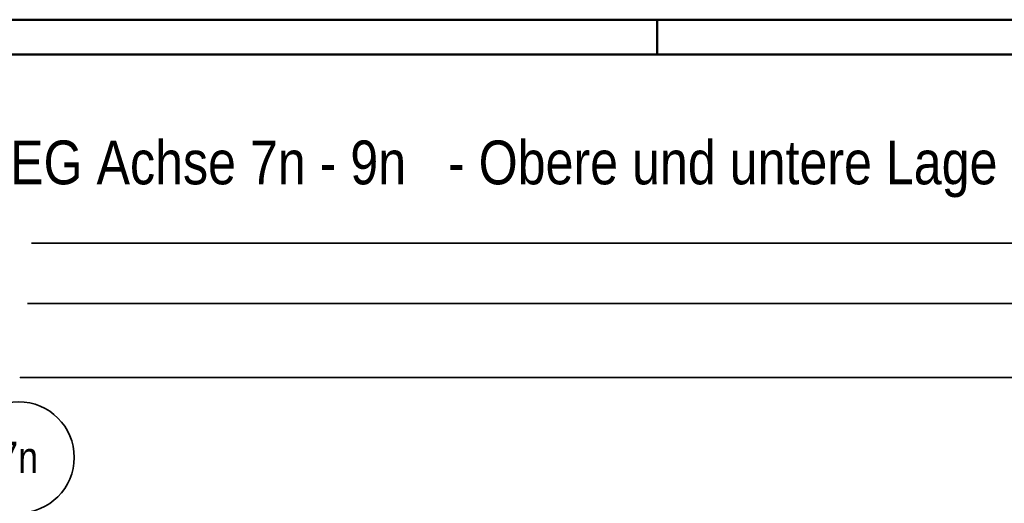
# Model space of a CAD drawing. Header units: millimetres. Extents: x -48 to 49.2, y -6.2 to 26.4.
# Tile 16 of 53: x 3 to 6.5, y 19.3 to 21. Entities that reach past the tile are written whole.
import ezdxf
from ezdxf.enums import TextEntityAlignment as Align

# ---------------------------------------------------------------- set-up
doc = ezdxf.new("R2010")
doc.units = ezdxf.units.MM
doc.layers.add('Achsen', color=7, linetype='Continuous', lineweight=20)
doc.layers.add('Schraffuren', color=7, linetype='Continuous', lineweight=20)
doc.styles.add('Arial Narrow', font='ARIALN.TTF')

msp = doc.modelspace()

# ---------------------------------------------------------------- linework, layer by layer
at = {"color": 4, "linetype": 'Continuous', "lineweight": 50}
for p, q in [((43.75, 21.025), (0, 21.025)), ((43.625, 20.9), (0.5, 20.9))]:
    msp.add_line(p, q, dxfattribs=at)
at = {"color": 4, "linetype": 'Continuous', "lineweight": 50, "ltscale": 0.4}
msp.add_line((5.25, 21.025), (5.25, 20.9), dxfattribs=at)
at = {"layer": 'Achsen', "color": 2, "linetype": 'Continuous', "lineweight": 35}
msp.add_circle((2.953775, 19.450591), 0.2, dxfattribs=at)
at = {"layer": 'Schraffuren', "color": 2, "linetype": 'Continuous', "lineweight": 35}
for p, q in [((12.370339, 20.221085), (2.999947, 20.221085)), ((12.355837, 20.00415), (2.985445, 20.00415)), ((2.960537, 19.738424), (12.230929, 19.738424))]:
    msp.add_line(p, q, dxfattribs=at)
at = {"layer": 'Schraffuren', "color": 9, "linetype": 'Continuous', "lineweight": 0}
msp.add_circle((2.960537, 19.738424), 0.00111, dxfattribs=at)

# ---------------------------------------------------------------- texts
at = {"color": 1, "lineweight": 70, "style": 'Arial Narrow'}
msp.add_text('Decke ü. EG Achse 7n - 9n   - Obere und untere Lage -   M. 1:25', height=0.1575, dxfattribs=at).set_placement((2.160958, 20.432884))
at = {"layer": 'Achsen', "color": 4, "lineweight": 50, "style": 'Arial Narrow'}
msp.add_text('7n', height=0.1125, dxfattribs=at).set_placement((2.952175, 19.450591), align=Align.MIDDLE_CENTER)

doc.saveas('drawing.dxf')
